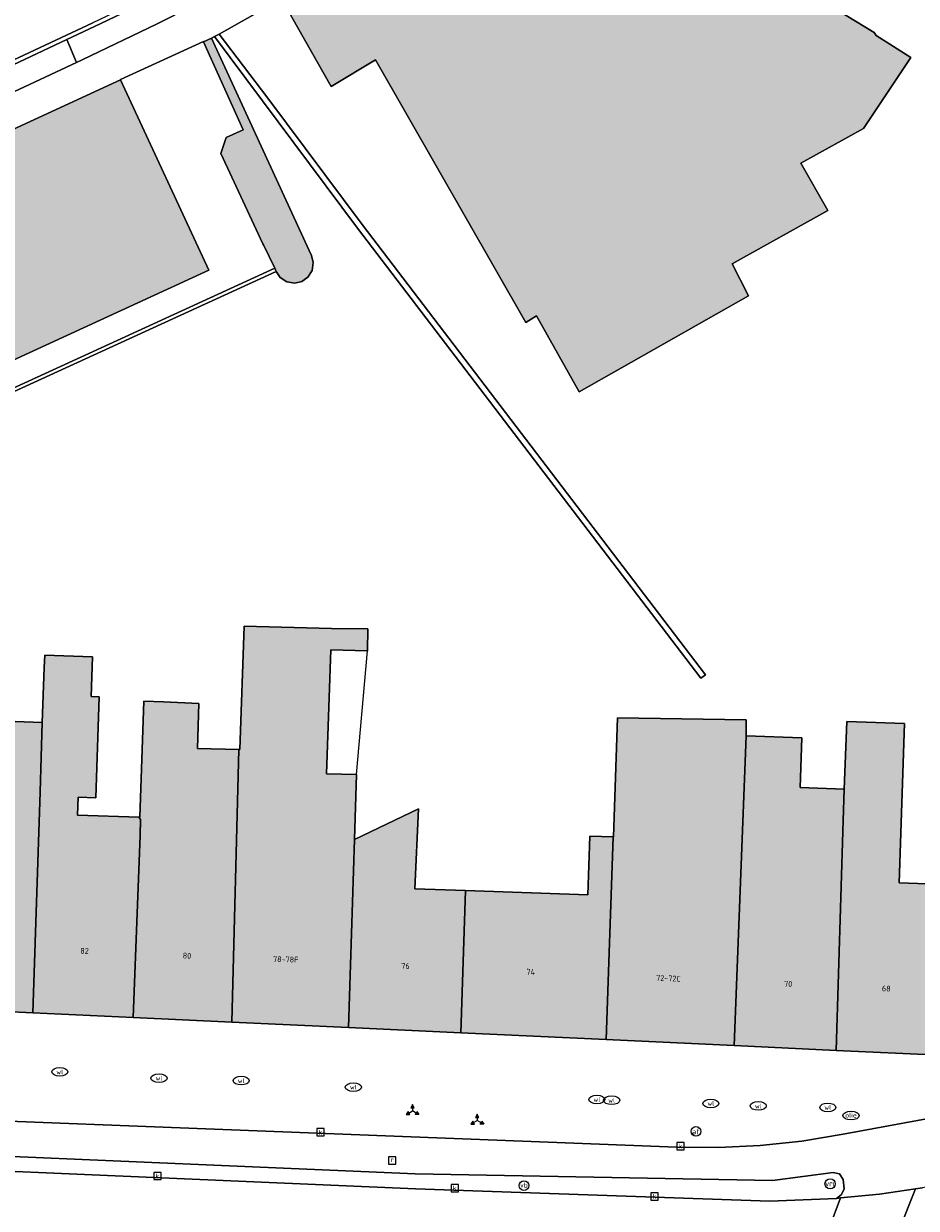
# Model space of a CAD drawing. Header units: metres. Extents: x 196496 to 197479, y 355250 to 356324.
# Tile 94 of 119: x 197117 to 197172, y 355725 to 355798. Entities that reach past the tile are written whole.
import ezdxf
from ezdxf.enums import TextEntityAlignment as Align

# ---------------------------------------------------------------- set-up
doc = ezdxf.new("R2010")
doc.units = ezdxf.units.M
doc.layers.get('0').update_dxf_attribs({"lineweight": 9})
for name, color, linetype, lineweight in [('B-WE-IE-MEUBILAIR_WEGMEUBILAIR-S', 251, 'Continuous', 9), ('B-WE-IE-MEUBILAIR_WEGMEUBILAIR_VERKEERSBORD-S', 251, 'Continuous', 9), ('B-WE-IE-TERREINAFSCHEIDING_KUNSTMATIG_MUUR-G', 251, 'IE-TERREINAFSCHEIDING-KUNSTMATIG-DICHT', 9), ('B-WE-IE-TERREINAFSCHEIDING_KUNSTMATIG_MUUR-GV', 251, 'Continuous', 9), ('B-WE-KL-BRANDSTOF_PUT-S', 251, 'Continuous', 9), ('B-WE-KL-WATER-S', 251, 'Continuous', 9), ('B-WE-OG-BEBOUWING-GV', 251, 'Continuous', 9), ('B-WE-OG-BEBOUWING_HUISNUMMER-T35', 90, 'Continuous', 9), ('B-WE-OG-TERREIN_ERF-GV', 251, 'Continuous', 9), ('B-WE-RI-GWA_KOLK-S', 251, 'Continuous', 9), ('B-WE-RI-GWA_RIOOLPUT-S', 251, 'Continuous', 9), ('B-WE-VH-VERHARDING_ASFALT-GV', 251, 'Continuous', 9), ('B-WE-VH-VERHARDING_BETONSTRAATSTEEN-GV', 251, 'Continuous', 9), ('B-WE-VH-VERHARDING_STRAATBAKSTEEN-GV', 251, 'Continuous', 9), ('B-WE-VH-VERHARDING_TEGEL-GV', 251, 'Continuous', 9), ('B-WE-VW-AFSLUITPAAL-S', 251, 'Continuous', 9), ('B-WE-VW-VRI-S', 251, 'Continuous', 9)]:
    doc.layers.add(name, color=color, linetype=linetype, lineweight=lineweight)
doc.layers.add('X-XX-AL-PRESENTATIE_GEBOUW3-V', color=7, linetype='Continuous', lineweight=9, true_color=0xebe1d6)
doc.styles.add('NLCS-ISO', font='NLCS-ISO.ttf')
doc.styles.add('NLCS-ISO-ANNOTATIEF-T35', font='NLCS-ISO.ttf', dxfattribs={"height": 3.5})
doc.linetypes.add('IE-TERREINAFSCHEIDING-KUNSTMATIG-DICHT', pattern='A,8,-1,[82,NLCS.SHX,S=0.75,R=90,X=0,Y=0],-1', length=10)

# ---------------------------------------------------------------- blocks, each defined once
blk = doc.blocks.new('SIE-WEG_VERKEERSBORD_WEGWIJZER-SO')
at = {"linetype": 'ByBlock', "lineweight": 18}
h = blk.add_hatch(color=0, dxfattribs=at)
h.dxf.hatch_style = 1
h.paths.add_polyline_path([(0.5, 1), (0, 2), (-0.5, 1)])
h = blk.add_hatch(color=0, dxfattribs=at)
h.dxf.hatch_style = 1
h.paths.add_polyline_path([(-1.38, -0.22), (-2, -1.15), (-0.88, -1.09)])
h = blk.add_hatch(color=0, dxfattribs=at)
h.dxf.hatch_style = 1
h.paths.add_polyline_path([(1.38, -0.22), (2, -1.15), (0.88, -1.09)])
at = {"color": 0, "linetype": 'ByBlock', "lineweight": 18}
for points in [[(-1.13, -0.65), (0, 0)], [(0, 1), (0, 0)], [(1.13, -0.65), (0, 0)]]:
    blk.add_lwpolyline(points, dxfattribs=at)
for points in [[(0.5, 1), (0, 2), (-0.5, 1)], [(-1.38, -0.22), (-2, -1.15), (-0.88, -1.09)], [(1.38, -0.22), (2, -1.15), (0.88, -1.09)]]:
    blk.add_lwpolyline(points, close=True, dxfattribs=at)
blk = doc.blocks.new('SIE-WEG_PAAL_VERKEERSBORD-SO')
at = {"color": 0, "linetype": 'ByBlock', "lineweight": 18}
blk.add_circle((0, 0), 1.5, dxfattribs=at)
at = {"color": 0, "linetype": 'ByBlock', "lineweight": 18, "style": 'NLCS-ISO'}
blk.add_text('vb', height=1.5, dxfattribs=at).set_placement((0, 0.13), align=Align.MIDDLE_CENTER)
blk = doc.blocks.new('SKL-VRI_PAAL-SO')
at = {"lineweight": 18}
blk.add_circle((0, 0), 1.59, dxfattribs=at)
at = {"lineweight": 18, "style": 'NLCS-ISO'}
blk.add_text('vri', height=1.8, dxfattribs=at).set_placement((-0.06, 0.08), align=Align.MIDDLE_CENTER)
blk = doc.blocks.new('SVW-AFSLUITPAAL-SO')
at = {"lineweight": 18}
blk.add_circle((0, 0), 1.5, dxfattribs=at)
at = {"lineweight": 18, "style": 'NLCS-ISO'}
blk.add_text('af', height=1.8, dxfattribs=at).set_placement((0, 0), align=Align.MIDDLE_CENTER)
blk = doc.blocks.new('SKL-WATER_WATERLEIDINGPUT-SO')
at = {"color": 0, "linetype": 'ByBlock', "lineweight": 18}
blk.add_ellipse((0, 0), major_axis=(2.5, 0), ratio=0.54, dxfattribs=at)
at = {"color": 0, "linetype": 'ByBlock', "lineweight": 18, "style": 'NLCS-ISO'}
blk.add_text('wl', height=1.5, dxfattribs=at).set_placement((0, 0), align=Align.MIDDLE_CENTER)
blk = doc.blocks.new('SRI-KOLK-SO')
at = {"color": 0, "linetype": 'ByBlock', "lineweight": 18}
blk.add_lwpolyline([(-1.125, -1.125), (1.125, -1.125), (1.125, 1.125), (-1.125, 1.125)], close=True, dxfattribs=at)
at = {"color": 0, "linetype": 'ByBlock', "lineweight": 18, "style": 'NLCS-ISO'}
blk.add_text('k', height=1.5, dxfattribs=at).set_placement((0, 0), align=Align.MIDDLE_CENTER)
blk = doc.blocks.new('SRI-PUT_INSPECTIEPUT_RIOOLPUT-SO')
at = {"color": 0, "linetype": 'ByBlock', "lineweight": 18}
blk.add_lwpolyline([(-1.12, -1.12), (1.12, -1.12), (1.12, 1.12), (-1.12, 1.12)], close=True, dxfattribs=at)
at = {"color": 0, "linetype": 'ByBlock', "lineweight": 18, "style": 'NLCS-ISO'}
blk.add_text('r', height=1.5, dxfattribs=at).set_placement((0, 0.28), align=Align.MIDDLE_CENTER)
blk = doc.blocks.new('SKL-BENZINEPUT_OLIEPUT-SO')
at = {"color": 0, "linetype": 'ByBlock', "lineweight": 18}
blk.add_ellipse((0, 0), major_axis=(2.5, 0), ratio=0.54, dxfattribs=at)
at = {"color": 0, "linetype": 'ByBlock', "lineweight": 18, "style": 'NLCS-ISO'}
blk.add_text('olie', height=1.5, dxfattribs=at).set_placement((0, 0.16), align=Align.MIDDLE_CENTER)

msp = doc.modelspace()

# ---------------------------------------------------------------- hatches: boundary and pattern name
at = {"layer": 'X-XX-AL-PRESENTATIE_GEBOUW3-V'}
for points in [[(197132.742, 355800.009), (197132.959, 355799.628), (197135.853, 355794.543), (197138.606, 355796.2), (197147.995, 355779.84), (197148.645, 355780.252), (197151.313, 355775.508), (197161.872, 355781.498), (197160.849, 355783.488), (197166.804, 355786.82), (197165.133, 355789.761), (197169.036, 355791.92), (197171.98, 355796.356), (197169.832, 355797.723), (197169.708, 355797.91), (197160.714, 355803.408), (197154.039, 355810.222), (197153.517, 355809.737), (197152.927, 355809.339), (197144.552, 355804.627), (197143.878, 355805.854), (197144.312, 355806.093), (197144.083, 355806.464)], [(197131.627, 355784.675), (197132.333, 355783.211), (197132.42, 355783.02), (197132.676, 355782.641), (197133.091, 355782.369), (197133.58, 355782.288), (197134.025, 355782.393), (197134.399, 355782.656), (197134.662, 355783.077), (197134.734, 355783.567), (197134.62, 355784.01), (197134.478, 355784.318), (197133.87, 355785.63), (197128.383, 355797.552), (197127.898, 355797.333), (197130.372, 355791.853), (197129.295, 355791.372), (197128.968, 355790.374), (197131.6, 355784.73)], [(197097.976, 355783.559), (197097.275, 355781.643), (197095.358, 355780.758), (197094.438, 355781.932), (197092.944, 355781.067), (197091.503, 355780.116), (197088.791, 355777.981), (197086.521, 355775.719), (197085.179, 355774.091), (197084.482, 355773.246), (197084.111, 355772.719), (197082.57, 355770.527), (197080.898, 355767.664), (197080.895, 355767.657), (197080.915, 355767.632), (197087.014, 355759.874), (197089.394, 355761.738), (197102.1, 355771.69), (197104.55, 355772.78), (197104.76, 355772.31), (197128.22, 355783.1), (197122.725, 355794.953)], [(197129.666, 355736.219), (197136.94, 355735.878), (197137.312, 355747.602), (197137.44, 355751.654), (197135.55, 355751.693), (197135.827, 355759.419), (197138.108, 355759.372), (197138.141, 355760.741), (197135.875, 355760.754), (197130.427, 355760.903), (197130.156, 355753.21), (197130.087, 355753.212)], [(197123.513, 355736.507), (197123.938, 355747.876), (197123.974, 355748.846), (197123.89, 355748.962), (197123.891, 355748.984), (197120.036, 355749.122), (197120.076, 355750.246), (197121.172, 355750.206), (197121.397, 355756.5), (197120.881, 355756.519), (197120.972, 355758.989), (197117.992, 355759.1), (197117.963, 355758.314), (197117.839, 355754.894), (197117.701, 355750.57), (197117.263, 355736.8)], [(197123.513, 355736.507), (197129.666, 355736.219), (197130.087, 355753.212), (197127.518, 355753.279), (197127.61, 355756.084), (197125.392, 355756.19), (197124.17, 355756.233), (197123.913, 355748.983), (197123.891, 355748.984), (197123.89, 355748.962), (197123.974, 355748.846), (197123.938, 355747.876)], [(197110.271, 355739.11), (197110.17, 355737.133), (197117.263, 355736.8), (197117.701, 355750.57), (197117.839, 355754.894), (197116.159, 355754.956), (197114.479, 355755.019), (197114.332, 355751.058), (197110.837, 355751.185), (197110.821, 355750.74)], [(197152.997, 355735.125), (197160.984, 355734.751), (197161.712, 355754.053), (197161.723, 355755.054), (197153.698, 355755.178), (197153.448, 355747.765), (197153.428, 355747.766)], [(197167.341, 355734.453), (197173.802, 355734.15), (197174.169, 355744.798), (197171.256, 355744.896), (197171.588, 355754.832), (197167.993, 355754.954), (197167.84, 355750.732), (197167.769, 355748.79)], [(197160.984, 355734.751), (197167.341, 355734.453), (197167.769, 355748.79), (197167.84, 355750.732), (197165.09, 355750.837), (197165.193, 355753.935), (197161.712, 355754.053)], [(197143.944, 355735.55), (197144.225, 355744.421), (197141.071, 355744.53), (197141.291, 355749.505), (197137.312, 355747.602), (197136.94, 355735.878)], [(197152.997, 355735.125), (197153.428, 355747.766), (197151.98, 355747.816), (197151.856, 355744.157), (197144.225, 355744.421), (197143.944, 355735.55)]]:
    msp.add_hatch(color=256, dxfattribs=at).paths.add_polyline_path(points)

# ---------------------------------------------------------------- linework, layer by layer
at = {"layer": 'B-WE-IE-TERREINAFSCHEIDING_KUNSTMATIG_MUUR-G', "ltscale": 0.05, "flags": 128}
msp.add_lwpolyline([(197137.44, 355751.654), (197138.108, 355759.372)], dxfattribs=at)
at = {"layer": 'B-WE-IE-TERREINAFSCHEIDING_KUNSTMATIG_MUUR-GV', "flags": 128}
for points in [[(197158.9, 355757.65), (197159.185, 355757.867), (197137.786, 355785.936), (197131.897, 355793.817), (197128.876, 355797.801), (197128.581, 355797.655), (197137.5, 355785.72)], [(197103.132, 355770.191), (197103.642, 355770), (197104.18, 355770.09), (197132.42, 355783.02), (197132.333, 355783.211), (197104.099, 355770.272), (197103.539, 355770.225), (197103.072, 355770.537), (197102.905, 355770.411), (197102.937, 355770.371), (197102.972, 355770.332)]]:
    msp.add_lwpolyline(points, close=True, dxfattribs=at)
at = {"layer": 'B-WE-OG-BEBOUWING-GV', "flags": 128}
for points in [[(197132.742, 355800.009), (197132.959, 355799.628), (197135.853, 355794.543), (197138.606, 355796.2), (197147.995, 355779.84), (197148.645, 355780.252), (197151.313, 355775.508), (197161.872, 355781.498), (197160.849, 355783.488), (197166.804, 355786.82), (197165.133, 355789.761), (197169.036, 355791.92), (197171.98, 355796.356), (197169.832, 355797.723), (197169.708, 355797.91), (197160.714, 355803.408), (197154.039, 355810.222), (197153.517, 355809.737), (197152.927, 355809.339), (197144.552, 355804.627), (197143.878, 355805.854), (197144.312, 355806.093), (197144.083, 355806.464)], [(197131.627, 355784.675), (197132.333, 355783.211), (197132.42, 355783.02), (197132.676, 355782.641), (197133.091, 355782.369), (197133.58, 355782.288), (197134.025, 355782.393), (197134.399, 355782.656), (197134.662, 355783.077), (197134.734, 355783.567), (197134.62, 355784.01), (197134.478, 355784.318), (197133.87, 355785.63), (197128.383, 355797.552), (197127.898, 355797.333), (197130.372, 355791.853), (197129.295, 355791.372), (197128.968, 355790.374), (197131.6, 355784.73)], [(197097.976, 355783.559), (197097.275, 355781.643), (197095.358, 355780.758), (197094.438, 355781.932), (197092.944, 355781.067), (197091.503, 355780.116), (197088.791, 355777.981), (197086.521, 355775.719), (197085.179, 355774.091), (197084.482, 355773.246), (197084.111, 355772.719), (197082.57, 355770.527), (197080.898, 355767.664), (197080.895, 355767.657), (197080.915, 355767.632), (197087.014, 355759.874), (197089.394, 355761.738), (197102.1, 355771.69), (197104.55, 355772.78), (197104.76, 355772.31), (197128.22, 355783.1), (197122.725, 355794.953)], [(197129.666, 355736.219), (197136.94, 355735.878), (197137.312, 355747.602), (197137.44, 355751.654), (197135.55, 355751.693), (197135.827, 355759.419), (197138.108, 355759.372), (197138.141, 355760.741), (197135.875, 355760.754), (197130.427, 355760.903), (197130.156, 355753.21), (197130.087, 355753.212)], [(197123.513, 355736.507), (197123.938, 355747.876), (197123.974, 355748.846), (197123.89, 355748.962), (197123.891, 355748.984), (197120.036, 355749.122), (197120.076, 355750.246), (197121.172, 355750.206), (197121.397, 355756.5), (197120.881, 355756.519), (197120.972, 355758.989), (197117.992, 355759.1), (197117.963, 355758.314), (197117.839, 355754.894), (197117.701, 355750.57), (197117.263, 355736.8)], [(197123.513, 355736.507), (197129.666, 355736.219), (197130.087, 355753.212), (197127.518, 355753.279), (197127.61, 355756.084), (197125.392, 355756.19), (197124.17, 355756.233), (197123.913, 355748.983), (197123.891, 355748.984), (197123.89, 355748.962), (197123.974, 355748.846), (197123.938, 355747.876)], [(197110.271, 355739.11), (197110.17, 355737.133), (197117.263, 355736.8), (197117.701, 355750.57), (197117.839, 355754.894), (197116.159, 355754.956), (197114.479, 355755.019), (197114.332, 355751.058), (197110.837, 355751.185), (197110.821, 355750.74)], [(197152.997, 355735.125), (197160.984, 355734.751), (197161.712, 355754.053), (197161.723, 355755.054), (197153.698, 355755.178), (197153.448, 355747.765), (197153.428, 355747.766)], [(197167.341, 355734.453), (197173.802, 355734.15), (197174.169, 355744.798), (197171.256, 355744.896), (197171.588, 355754.832), (197167.993, 355754.954), (197167.84, 355750.732), (197167.769, 355748.79)], [(197160.984, 355734.751), (197167.341, 355734.453), (197167.769, 355748.79), (197167.84, 355750.732), (197165.09, 355750.837), (197165.193, 355753.935), (197161.712, 355754.053)], [(197143.944, 355735.55), (197144.225, 355744.421), (197141.071, 355744.53), (197141.291, 355749.505), (197137.312, 355747.602), (197136.94, 355735.878)], [(197152.997, 355735.125), (197153.428, 355747.766), (197151.98, 355747.816), (197151.856, 355744.157), (197144.225, 355744.421), (197143.944, 355735.55)]]:
    msp.add_lwpolyline(points, close=True, dxfattribs=at)
at = {"layer": 'B-WE-OG-TERREIN_ERF-GV', "flags": 128}
for points in [[(197160.714, 355803.408), (197169.708, 355797.91), (197169.832, 355797.723), (197171.98, 355796.356), (197169.036, 355791.92), (197165.133, 355789.761), (197166.804, 355786.82), (197160.849, 355783.488), (197161.872, 355781.498), (197151.313, 355775.508), (197148.645, 355780.252), (197147.995, 355779.84), (197138.606, 355796.2), (197135.853, 355794.543), (197132.959, 355799.628)], [(197132.067, 355799.621), (197128.876, 355797.801), (197131.897, 355793.817), (197137.786, 355785.936), (197159.185, 355757.867), (197158.9, 355757.65), (197137.5, 355785.72), (197128.581, 355797.655), (197128.383, 355797.552), (197133.87, 355785.63), (197134.478, 355784.318), (197134.62, 355784.01), (197134.734, 355783.567), (197134.662, 355783.077), (197134.399, 355782.656), (197134.025, 355782.393), (197133.58, 355782.288), (197133.091, 355782.369), (197132.676, 355782.641), (197132.42, 355783.02), (197104.18, 355770.09)], [(197104.099, 355770.272), (197132.333, 355783.211), (197131.627, 355784.675), (197131.6, 355784.73), (197128.968, 355790.374), (197129.295, 355791.372), (197130.372, 355791.853), (197127.898, 355797.333), (197127.885, 355797.36), (197122.712, 355794.98), (197122.725, 355794.953), (197128.22, 355783.1), (197104.76, 355772.31)], [(197116.159, 355754.956), (197117.839, 355754.894), (197117.963, 355758.314), (197117.992, 355759.1), (197120.972, 355758.989), (197120.881, 355756.519), (197121.397, 355756.5), (197121.172, 355750.206), (197120.076, 355750.246), (197120.036, 355749.122), (197123.891, 355748.984), (197123.913, 355748.983), (197124.17, 355756.233), (197125.392, 355756.19), (197127.61, 355756.084), (197127.518, 355753.279), (197130.087, 355753.212), (197130.156, 355753.21), (197130.427, 355760.903), (197135.875, 355760.754), (197138.141, 355760.741), (197138.108, 355759.372), (197135.827, 355759.419), (197135.55, 355751.693), (197137.44, 355751.654), (197137.312, 355747.602), (197141.291, 355749.505), (197141.071, 355744.53), (197144.225, 355744.421), (197151.856, 355744.157), (197151.98, 355747.816), (197153.428, 355747.766), (197153.448, 355747.765), (197153.698, 355755.178), (197161.723, 355755.054), (197161.712, 355754.053), (197165.193, 355753.935), (197165.09, 355750.837), (197167.84, 355750.732), (197167.993, 355754.954), (197171.588, 355754.832), (197171.256, 355744.896), (197174.169, 355744.798)]]:
    msp.add_lwpolyline(points, dxfattribs=at)
at = {"layer": 'B-WE-VH-VERHARDING_ASFALT-GV', "flags": 128}
for points in [[(197095.875, 355786.759), (197120.991, 355798.505)], [(197185.69, 355724.193), (197186.258, 355724.784), (197181.869, 355728.447), (197181.454, 355728.264), (197179.327, 355727.533), (197177.147, 355726.884), (197174.94, 355726.335), (197172.712, 355725.887), (197172.269, 355725.82), (197169.18, 355718.055)]]:
    msp.add_lwpolyline(points, dxfattribs=at)
for points in [[(197080.924, 355729.143), (197081.299, 355722.947), (197082.729, 355722.785), (197091.223, 355722.038), (197099.734, 355721.519), (197115.879, 355720.874), (197154.922, 355719.296), (197155.96, 355719.358), (197162.654, 355719.09), (197165.259, 355718.986), (197167.612, 355725.252), (197167.35, 355725.227), (197163.191, 355725.05), (197141.102, 355725.826), (197093.11, 355727.908), (197082.693, 355728.879)], [(197169.18, 355718.055), (197172.269, 355725.82), (197170.04, 355725.485), (197167.612, 355725.252), (197165.259, 355718.986), (197167.378, 355718.901)]]:
    msp.add_lwpolyline(points, close=True, dxfattribs=at)
at = {"layer": 'B-WE-VH-VERHARDING_BETONSTRAATSTEEN-GV', "flags": 128}
for points in [[(197137.919, 355807.528), (197133.778, 355805.106), (197129.574, 355802.794), (197125.31, 355800.593), (197120.991, 355798.505), (197095.875, 355786.759), (197096.094, 355786.803), (197096.297, 355786.763), (197096.393, 355786.725), (197104.031, 355790.297), (197109.041, 355792.641), (197113.755, 355794.845), (197119.372, 355797.472), (197121.098, 355798.279), (197125.422, 355800.369), (197129.692, 355802.573), (197131.759, 355803.71), (197133.901, 355804.889), (197137.68, 355807.099), (197137.668, 355807.175)], [(197119.981, 355796.04), (197120.38, 355796.226), (197124.967, 355798.422), (197129.499, 355800.733), (197132.477, 355802.345), (197131.759, 355803.71), (197129.692, 355802.573), (197125.422, 355800.369), (197121.098, 355798.279), (197119.372, 355797.472)], [(197096.393, 355786.725), (197098.171, 355786.032), (197098.374, 355785.999), (197098.604, 355786.039), (197102.098, 355787.697), (197104.638, 355788.882), (197109.732, 355791.258), (197114.448, 355793.458), (197119.981, 355796.04), (197119.372, 355797.472), (197113.755, 355794.845), (197109.041, 355792.641), (197104.031, 355790.297)]]:
    msp.add_lwpolyline(points, close=True, dxfattribs=at)
at = {"layer": 'B-WE-VH-VERHARDING_STRAATBAKSTEEN-GV', "flags": 128}
msp.add_lwpolyline([(197080.868, 355731.697), (197080.924, 355729.143), (197082.693, 355728.879), (197093.11, 355727.908), (197141.102, 355725.826), (197163.191, 355725.05), (197167.35, 355725.227), (197167.665, 355725.462), (197167.825, 355725.821), (197167.766, 355726.401), (197167.549, 355726.749), (197167.149, 355726.839), (197163.356, 355726.339), (197141.086, 355726.756), (197096.66, 355728.676), (197093.577, 355728.817), (197090.505, 355729.171), (197087.463, 355729.735), (197084.475, 355730.505), (197081.052, 355731.623), (197080.898, 355731.685)], close=True, dxfattribs=at)
at = {"layer": 'B-WE-VH-VERHARDING_TEGEL-GV', "flags": 128}
for points in [[(197129.499, 355800.733), (197124.967, 355798.422), (197120.38, 355796.226), (197119.981, 355796.04), (197114.448, 355793.458)], [(197097.976, 355783.559), (197122.725, 355794.953), (197122.712, 355794.98), (197127.885, 355797.36), (197127.898, 355797.333), (197128.383, 355797.552), (197128.581, 355797.655), (197128.876, 355797.801), (197132.067, 355799.621)], [(197173.802, 355734.15), (197167.341, 355734.453), (197160.984, 355734.751), (197152.997, 355735.125), (197143.944, 355735.55), (197136.94, 355735.878), (197129.666, 355736.219), (197123.513, 355736.507), (197117.263, 355736.8), (197110.17, 355737.133)], [(197175.229, 355730.606), (197167.766, 355729.224), (197165.194, 355728.798), (197162.597, 355728.521), (197159.989, 355728.395), (197157.382, 355728.42), (197108.283, 355730.324)], [(197108.283, 355730.324), (197157.382, 355728.42), (197159.989, 355728.395), (197162.597, 355728.521), (197165.194, 355728.798), (197167.766, 355729.224), (197175.229, 355730.606)], [(197096.66, 355728.676), (197141.086, 355726.756), (197163.356, 355726.339), (197167.149, 355726.839), (197167.549, 355726.749), (197167.766, 355726.401), (197167.825, 355725.821), (197167.665, 355725.462), (197167.35, 355725.227), (197167.612, 355725.252), (197170.04, 355725.485), (197172.269, 355725.82), (197172.712, 355725.887)]]:
    msp.add_lwpolyline(points, dxfattribs=at)

# ---------------------------------------------------------------- block references
at = {"layer": 'B-WE-IE-MEUBILAIR_WEGMEUBILAIR-S', "xscale": 0.2, "yscale": 0.2, "zscale": 0.2}
msp.add_blockref('SIE-WEG_PAAL_VERKEERSBORD-SO', (197147.868, 355726.023), dxfattribs=at)
at = {"layer": 'B-WE-IE-MEUBILAIR_WEGMEUBILAIR_VERKEERSBORD-S', "xscale": 0.2, "yscale": 0.2, "zscale": 0.2}
for p in [(197140.923, 355730.678), (197144.959, 355730.078)]:
    msp.add_blockref('SIE-WEG_VERKEERSBORD_WEGWIJZER-SO', p, dxfattribs=at)
at = {"layer": 'B-WE-KL-BRANDSTOF_PUT-S', "xscale": 0.2, "yscale": 0.2, "zscale": 0.2}
msp.add_blockref('SKL-BENZINEPUT_OLIEPUT-SO', (197168.258, 355730.384), dxfattribs=at)
at = {"layer": 'B-WE-KL-WATER-S', "xscale": 0.2, "yscale": 0.2, "zscale": 0.2}
for p in [(197118.933, 355733.111), (197125.118, 355732.726), (197130.24, 355732.565), (197137.234, 355732.165), (197152.419, 355731.393), (197153.337, 355731.34), (197159.519, 355731.147), (197162.478, 355730.986), (197166.809, 355730.898)]:
    msp.add_blockref('SKL-WATER_WATERLEIDINGPUT-SO', p, dxfattribs=at)
at = {"layer": 'B-WE-RI-GWA_KOLK-S', "xscale": 0.2, "yscale": 0.2, "zscale": 0.2}
for p in [(197135.184, 355729.35), (197157.632, 355728.482), (197125.018, 355726.624), (197143.554, 355725.862), (197156.002, 355725.345)]:
    msp.add_blockref('SRI-KOLK-SO', p, dxfattribs=at)
at = {"layer": 'B-WE-RI-GWA_RIOOLPUT-S', "xscale": 0.2, "yscale": 0.2, "zscale": 0.2}
msp.add_blockref('SRI-PUT_INSPECTIEPUT_RIOOLPUT-SO', (197139.648, 355727.585), dxfattribs=at)
at = {"layer": 'B-WE-VW-AFSLUITPAAL-S', "xscale": 0.2, "yscale": 0.2, "zscale": 0.2}
msp.add_blockref('SVW-AFSLUITPAAL-SO', (197158.591, 355729.401), dxfattribs=at)
at = {"layer": 'B-WE-VW-VRI-S', "xscale": 0.2, "yscale": 0.2, "zscale": 0.2}
msp.add_blockref('SKL-VRI_PAAL-SO', (197166.953, 355726.131), dxfattribs=at)

# ---------------------------------------------------------------- texts
at = {"layer": 'B-WE-OG-BEBOUWING_HUISNUMMER-T35', "style": 'NLCS-ISO-ANNOTATIEF-T35'}
for s, rotation, p in [('82', 357.3, (197120.478, 355740.654)), ('80', 357.3, (197126.862, 355740.355)), ('78-78F', 358.4, (197133.017, 355740.128)), ('76', 357.3, (197140.482, 355739.717)), ('74', 357.3, (197148.29, 355739.35)), ('72-72C', 357.3, (197156.876, 355738.948)), ('70', 357.3, (197164.343, 355738.598)), ('68', 357.3, (197170.457, 355738.311))]:
    msp.add_text(s, height=0.36, rotation=rotation, dxfattribs=at).set_placement(p, align=Align.MIDDLE)

doc.saveas('drawing.dxf')
